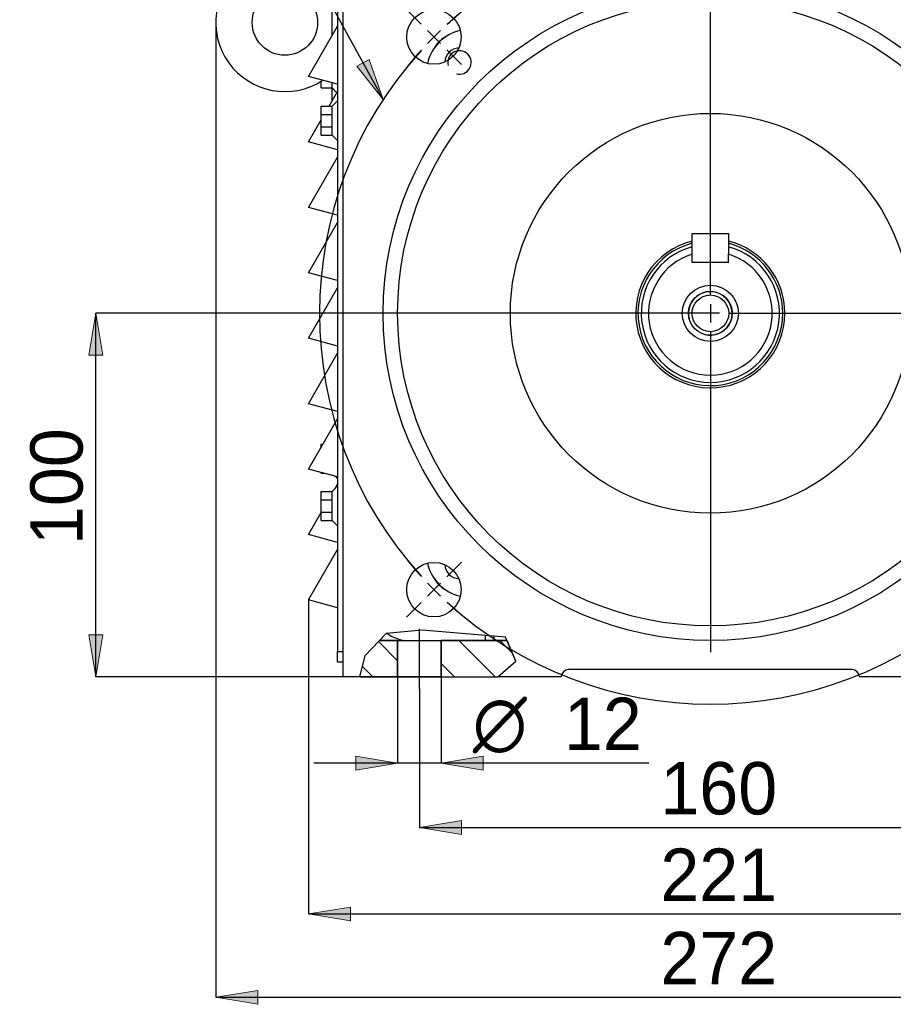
# Model space of a CAD drawing. Header units: inches. Extents: x 20 to 821, y 20 to 574.
# Tile 5 of 6: x 513 to 633, y 157 to 292. Entities that reach past the tile are written whole.
import ezdxf
from ezdxf.enums import TextEntityAlignment as Align
from ezdxf.lldxf.tags import DXFTag

# ---------------------------------------------------------------- set-up
doc = ezdxf.new("R2010")
doc.units = ezdxf.units.IN
for name, color, linetype in [('317111', 7, 'Continuous'), ('357112', 7, 'Continuous'), ('357115', 7, 'Continuous'), ('368110', 7, 'Continuous'), ('370063_0.25KW', 7, 'Continuous'), ('387100-1', 7, 'Continuous'), ('387100-2', 7, 'Continuous'), ('387100-5', 7, 'Continuous'), ('387100-8', 7, 'Continuous'), ('397000', 7, 'Continuous'), ('478101', 7, 'Continuous'), ('484008_DIN_934_M', 7, 'Continuous'), ('488510_DIN84_M5X', 7, 'Continuous'), ('489710_DIN7981_6', 7, 'Continuous'), ('492008_DIN125_M8', 7, 'Continuous'), ('500002_10X8X70', 7, 'Continuous'), ('501008_DIN580_M8', 7, 'Continuous'), ('620018', 7, 'Continuous'), ('6C_AMB_ARO_M5X8', 7, 'Continuous'), ('CAJA_DE_BORNES', 7, 'Continuous'), ('Default', 7, 'Continuous'), ('DV2_Predeterminado', 7, 'Continuous'), ('PERFIL_S', 7, 'Continuous'), ('Predeterminado', 7, 'Continuous'), ('REJILLA', 7, 'Continuous'), ('TAPA', 7, 'Continuous')]:
    doc.layers.add(name, color=color, linetype=linetype)
doc.styles.add('SEACAD_seansi_ttfI', font='seansi.ttf', dxfattribs={"height": 0.2})
doc.styles.add('SEACAD_semeca1_ttfI', font='semeca1.ttf', dxfattribs={"height": 0.2})
tags = doc.linetypes.add('CENTER2', pattern=[1.125, 0.75, -0.125, 0.125, -0.125]).pattern_tags.tags
tags[10:11] = [DXFTag(74, 4), DXFTag(75, 0), DXFTag(340, '0'), DXFTag(46, 0.0), DXFTag(50, 0.0), DXFTag(44, 0.0), DXFTag(45, 0.0)]
tags[8:9] = [DXFTag(74, 4), DXFTag(75, 0), DXFTag(340, '0'), DXFTag(46, 0.0), DXFTag(50, 0.0), DXFTag(44, 0.0), DXFTag(45, 0.0)]
tags[6:7] = [DXFTag(74, 4), DXFTag(75, 0), DXFTag(340, '0'), DXFTag(46, 0.0), DXFTag(50, 0.0), DXFTag(44, 0.0), DXFTag(45, 0.0)]
tags[4:5] = [DXFTag(74, 4), DXFTag(75, 0), DXFTag(340, '0'), DXFTag(46, 0.0), DXFTag(50, 0.0), DXFTag(44, 0.0), DXFTag(45, 0.0)]
pattern_1 = [(135, (0, 0), (-2.80633003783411, -2.80633003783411), [])]

# ---------------------------------------------------------------- blocks, each defined once
blk = doc.blocks.new('SEANNOT_GROUP1')
at = {"layer": 'Default', "linetype": 'Continuous', "ltscale": 25.4}
blk.add_hatch(color=136, dxfattribs=at).paths.add_polyline_path([(559.2907800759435, 285.8529463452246), (562.9064482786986, 281.2675189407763), (560.9733872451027, 286.777734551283)])
at = {"layer": 'Default', "color": 7, "linetype": 'Continuous', "ltscale": 25.4}
blk.add_line((546.6158616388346, 310.9074491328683), (539.1158616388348, 310.9074491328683), dxfattribs=at)
blk.add_lwpolyline([(546.6158616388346, 310.9074491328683), (562.9064482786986, 281.2675189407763)], dxfattribs=at)
at = {"layer": 'Default', "color": 136, "linetype": 'Continuous', "lineweight": 9, "ltscale": 25.4}
blk.add_lwpolyline([(559.2907800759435, 285.8529463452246), (562.9064482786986, 281.2675189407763), (560.9733872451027, 286.777734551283), (559.2907800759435, 285.8529463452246)], close=True, dxfattribs=at)
at = {"layer": 'Default', "color": 7, "linetype": 'Continuous', "ltscale": 25.4}
for s, style, p in [('O', 'SEACAD_semeca1_ttfI', (512.3489716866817, 314.5074491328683)), (' 215', 'SEACAD_seansi_ttfI', (520.5594980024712, 314.5074491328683))]:
    blk.add_text(s, height=7.200000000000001, dxfattribs=dict(at, style=style)).set_placement(p, align=Align.TOP_LEFT)
blk = doc.blocks.new('SE1')
at = {"linetype": 'Continuous', "ltscale": 25.4}
h = blk.add_hatch(dxfattribs=at)
h.set_pattern_fill('LINE', scale=1.25, angle=135, style=0, pattern_type=2)
h.set_pattern_definition(pattern_1)
h.paths.add_polyline_path([(559.7151684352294, 201.8453976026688), (564.8886811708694, 201.8453976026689), (564.8886811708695, 206.8453976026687), (562.3762486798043, 206.845397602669), (560.3874468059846, 204.7554702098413), (559.6549795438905, 201.874981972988)])
h = blk.add_hatch(dxfattribs=at)
h.set_pattern_fill('LINE', scale=1.25, angle=135, style=0, pattern_type=2)
h.set_pattern_definition(pattern_1)
h.paths.add_polyline_path([(570.8886811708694, 201.8453976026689), (578.6831192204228, 201.8453976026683), (581.1411317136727, 203.9961585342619), (579.9302051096, 206.8453976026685), (570.8886811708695, 206.8453976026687)])
h = blk.add_hatch(dxfattribs=at)
h.set_pattern_fill('LINE', scale=1.25, angle=135, style=0, pattern_type=2)
h.set_pattern_definition(pattern_1)
h.paths.add_polyline_path([(644.8886811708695, 201.8453976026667), (644.8886811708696, 206.8453976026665), (639.767580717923, 206.8453976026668), (638.4997278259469, 205.5775447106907), (637.2641968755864, 201.8453976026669)])
h = blk.add_hatch(dxfattribs=at)
h.set_pattern_fill('LINE', scale=1.25, angle=135, style=0, pattern_type=2)
h.set_pattern_definition(pattern_1)
h.paths.add_polyline_path([(656.7238093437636, 201.8453976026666), (656.7238093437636, 205.5775447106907), (655.8785740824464, 206.8453976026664), (650.8886811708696, 206.8453976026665), (650.8886811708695, 201.8453976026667)])
at = {"color": 7, "linetype": 'Continuous', "ltscale": 25.4}
for points in [[(559.7151684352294, 201.8453976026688), (564.8886811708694, 201.8453976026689), (564.8886811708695, 206.8453976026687), (562.3762486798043, 206.845397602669), (560.3874468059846, 204.7554702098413), (559.6549795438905, 201.874981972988), (559.7151684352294, 201.8453976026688)], [(570.8886811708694, 201.8453976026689), (578.6831192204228, 201.8453976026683), (581.1411317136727, 203.9961585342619), (579.9302051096, 206.8453976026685), (570.8886811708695, 206.8453976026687), (570.8886811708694, 201.8453976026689)], [(644.8886811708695, 201.8453976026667), (644.8886811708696, 206.8453976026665), (639.767580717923, 206.8453976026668), (638.4997278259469, 205.5775447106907), (637.2641968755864, 201.8453976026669), (644.8886811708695, 201.8453976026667)], [(656.7238093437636, 201.8453976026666), (656.7238093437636, 205.5775447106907), (655.8785740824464, 206.8453976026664), (650.8886811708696, 206.8453976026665), (650.8886811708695, 201.8453976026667), (656.7238093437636, 201.8453976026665)]]:
    blk.add_lwpolyline(points, close=True, dxfattribs=at)
at = {"layer": '317111', "color": 4, "linetype": 'Continuous', "ltscale": 25.4}
for p, q in [((605.388681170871, 259.9694360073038), (605.388681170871, 261.0105489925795)), ((610.388681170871, 261.0105489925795), (610.388681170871, 259.9694360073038)), ((605.388681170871, 258.8453976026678), (605.388681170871, 259.9694360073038)), ((610.388681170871, 258.8453976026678), (605.388681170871, 258.8453976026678)), ((610.388681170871, 258.8453976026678), (610.388681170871, 259.9694360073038))]:
    blk.add_line(p, q, dxfattribs=at)
for radius in [3.866025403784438, 3, 2.5265]:
    blk.add_circle((607.8886811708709, 251.8453976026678), radius, dxfattribs=at)
for radius, start, end in [(9.95, 104.5518648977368, 360), (9.95, 0, 75.44813510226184), (9.500000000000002, 105.2575232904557, 74.74247670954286), (8.500000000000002, 107.104635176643, 72.89536482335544)]:
    blk.add_arc((607.8886811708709, 251.8453976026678), radius, start, end, dxfattribs=at)
at = {"layer": '317111', "color": 7, "linetype": 'Continuous', "ltscale": 25.4}
blk.add_arc((607.8886811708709, 251.8453976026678), 3, 255.0000000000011, 195.0000000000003, dxfattribs=at)
at = {"layer": '357112', "color": 4, "linetype": 'Continuous', "ltscale": 25.4}
for centre, radius, start, end in [((649.3886811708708, 211.8453976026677), 4.999999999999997, 270, 322.7771427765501), ((566.3886811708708, 211.8453976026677), 4.99999999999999, 233.4595200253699, 270)]:
    blk.add_arc(centre, radius, start, end, dxfattribs=at)
at = {"layer": '357115', "color": 4, "linetype": 'Continuous', "ltscale": 25.4}
for p, q in [((557.3886811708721, 302.3453976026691), (658.3886811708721, 302.3453976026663)), ((557.3886811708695, 201.8453976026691), (557.3886811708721, 302.3453976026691)), ((658.3886811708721, 302.3453976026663), (658.3886811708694, 201.8453976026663)), ((640.5074656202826, 207.5852825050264), (649.3106236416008, 208.8208134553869)), ((649.3106236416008, 208.8208134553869), (654.5616301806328, 208.8208134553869)), ((654.3886811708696, 208.8208134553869), (654.3886811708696, 207.8453976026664)), ((654.5616301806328, 208.8208134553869), (656.7238093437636, 205.5775447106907)), ((563.3021238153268, 207.8183511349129), (560.3874468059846, 204.7554702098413)), ((568.2422543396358, 208.2629628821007), (563.3021238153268, 207.8183511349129)), ((579.7306923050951, 207.3148394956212), (568.2422543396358, 208.2629628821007)), ((581.1411317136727, 203.9961585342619), (579.7306923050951, 207.3148394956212)), ((638.4997278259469, 205.5775447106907), (640.5074656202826, 207.5852825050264)), ((562.3762486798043, 206.845397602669), (564.8886811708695, 206.8453976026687)), ((564.8886811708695, 206.8453976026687), (564.8886811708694, 201.8453976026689)), ((564.8886811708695, 206.8453976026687), (570.8886811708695, 206.8453976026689)), ((570.8886811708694, 201.8453976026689), (570.8886811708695, 206.8453976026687)), ((570.8886811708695, 206.8453976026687), (579.9302051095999, 206.8453976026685)), ((644.8886811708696, 206.8453976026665), (639.767580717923, 206.8453976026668)), ((644.8886811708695, 201.8453976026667), (644.8886811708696, 206.8453976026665)), ((644.8886811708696, 206.8453976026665), (650.8886811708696, 206.8453976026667)), ((650.8886811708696, 206.8453976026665), (650.8886811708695, 201.8453976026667)), ((655.8785740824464, 206.8453976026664), (650.8886811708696, 206.8453976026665)), ((560.3874468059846, 204.7554702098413), (559.6549795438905, 201.874981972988)), ((637.2641968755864, 201.8453976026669), (638.4997278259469, 205.5775447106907)), ((656.7238093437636, 205.5775447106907), (656.7238093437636, 201.8453976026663)), ((578.6831192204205, 201.8453976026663), (581.1411317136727, 203.9961585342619)), ((559.7151684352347, 201.8453976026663), (557.3886811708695, 201.8453976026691)), ((559.6549795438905, 201.874981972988), (559.7151684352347, 201.8453976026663)), ((559.7151684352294, 201.8453976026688), (564.8886811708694, 201.8453976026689)), ((564.8886811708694, 201.8453976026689), (570.8886811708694, 201.8453976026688)), ((570.8886811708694, 201.8453976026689), (578.6831192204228, 201.8453976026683)), ((587.3886811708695, 201.8453976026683), (578.6831192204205, 201.8453976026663)), ((627.3886811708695, 202.8453976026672), (588.3886811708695, 202.8453976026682)), ((637.2641968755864, 201.8453976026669), (628.3886811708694, 201.8453976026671)), ((644.8886811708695, 201.8453976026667), (637.2641968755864, 201.8453976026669)), ((644.8886811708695, 201.8453976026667), (650.8886811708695, 201.8453976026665)), ((656.7238093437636, 201.8453976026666), (650.8886811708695, 201.8453976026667)), ((658.3886811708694, 201.8453976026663), (656.7238093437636, 201.8453976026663))]:
    blk.add_line(p, q, dxfattribs=at)
for centre, radius in [((607.8886811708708, 251.8453976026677), 45), ((607.8886811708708, 251.8453976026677), 43), ((569.8816916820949, 289.8523870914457), 3.75), ((645.8956706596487, 289.8523870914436), 3.75), ((607.8886811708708, 251.8453976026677), 27.5), ((569.8816916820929, 213.8384081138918), 3.75), ((645.8956706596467, 213.8384081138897), 3.75)]:
    blk.add_circle(centre, radius, dxfattribs=at)
for centre, radius, start, end in [((574.8314391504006, 284.9026396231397), 6.000000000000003, 102.6177677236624, 167.3822322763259), ((640.9459231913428, 284.9026396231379), 6.000000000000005, 12.61776772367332, 77.38223227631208), ((607.8886811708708, 251.8453976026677), 10.25, 104.1169805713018, 360), ((607.8886811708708, 251.8453976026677), 10.25, 0, 75.88301942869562), ((574.8314391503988, 218.7881555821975), 5.999999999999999, 192.6177677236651, 257.3822322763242), ((640.9459231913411, 218.7881555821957), 5.999999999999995, 282.6177677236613, 347.3822322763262), ((653.3886811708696, 207.8453976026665), 1.000000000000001, 269.9999999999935, 359.9999999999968), ((588.3886811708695, 201.8453976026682), 0.9999999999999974, 90, 179.9999999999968), ((627.3886811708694, 201.8453976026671), 1.000000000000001, 0, 89.99999999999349)]:
    blk.add_arc(centre, radius, start, end, dxfattribs=at)
at = {"layer": '368110', "color": 4, "linetype": 'Continuous', "ltscale": 25.4}
for p, q in [((583.1386811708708, 302.3453976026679), (583.1386811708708, 302.8453976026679)), ((632.6386811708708, 302.8453976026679), (632.6386811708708, 302.3453976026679))]:
    blk.add_line(p, q, dxfattribs=at)
at = {"layer": '370063_0.25KW', "color": 4, "linetype": 'Continuous', "ltscale": 25.4}
for p, q in [((594.179020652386, 413.6126639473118), (594.1617357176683, 394.8626719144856)), ((594.179020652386, 413.6126639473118), (631.6790047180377, 413.5780940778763)), ((631.6790047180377, 413.5780940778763), (631.66171978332, 394.8281020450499)), ((610.7924236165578, 401.0250095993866), (610.7927558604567, 401.3854142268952)), ((610.7927558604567, 401.3854142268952), (615.0427540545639, 401.3814963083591)), ((615.0427540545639, 401.3814963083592), (615.042421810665, 401.0210916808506))]:
    blk.add_line(p, q, dxfattribs=at)
for centre, radius in [((612.8886811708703, 369.8453976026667), 31.25), ((612.8886811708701, 369.8453976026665), 30), ((612.8886811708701, 369.8453976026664), 24.99999999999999)]:
    blk.add_circle(centre, radius, dxfattribs=at)
for start, end in [(122.3395466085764, 360), (0, 57.55481563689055)]:
    blk.add_arc((612.8886811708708, 369.8453976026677), 35, start, end, dxfattribs=at)
at = {"layer": '387100-1', "color": 4, "linetype": 'Continuous', "ltscale": 25.4}
for p, q in [((562.3886811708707, 422.3453976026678), (651.3886811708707, 422.3453976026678)), ((562.3886811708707, 422.3453976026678), (562.3886811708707, 420.3453976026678)), ((651.3886811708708, 420.3453976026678), (651.3886811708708, 422.3453976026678)), ((562.3886811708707, 420.3453976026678), (556.3886811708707, 414.3453976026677)), ((657.3886811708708, 414.3453976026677), (651.3886811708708, 420.3453976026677)), ((554.3886811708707, 328.3453976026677), (554.3886811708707, 414.3453976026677)), ((556.3886811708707, 414.3453976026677), (554.3886811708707, 414.3453976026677)), ((659.3886811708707, 414.3453976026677), (657.3886811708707, 414.3453976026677)), ((659.3886811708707, 414.3453976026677), (659.3886811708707, 328.3453976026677)), ((554.3886811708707, 328.3453976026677), (556.3886811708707, 328.3453976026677)), ((556.3886811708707, 328.3453976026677), (566.3886811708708, 303.3453976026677)), ((647.3886811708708, 303.3453976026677), (657.3886811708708, 328.3453976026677)), ((657.3886811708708, 328.3453976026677), (659.3886811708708, 328.3453976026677)), ((566.3886811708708, 303.3453976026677), (571.8886811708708, 303.3453976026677)), ((641.8886811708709, 303.3453976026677), (647.3886811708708, 303.3453976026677))]:
    blk.add_line(p, q, dxfattribs=at)
at = {"layer": '387100-2', "color": 4, "linetype": 'Continuous', "ltscale": 25.4}
for p, q in [((562.3886811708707, 422.3453976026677), (555.8886811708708, 414.3453976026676)), ((657.8886811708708, 414.3453976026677), (651.3886811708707, 422.3453976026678)), ((555.8886811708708, 328.3453976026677), (566.3886811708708, 303.3453976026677)), ((647.3886811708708, 303.3453976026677), (657.8886811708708, 328.3453976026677))]:
    blk.add_line(p, q, dxfattribs=at)
at = {"layer": '387100-5', "color": 4, "linetype": 'Continuous', "ltscale": 25.4}
for p, q in [((571.8886811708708, 303.3453976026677), (573.3886811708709, 303.3453976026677)), ((571.8886811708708, 303.3453976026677), (571.8886811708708, 302.3453976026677)), ((573.3886811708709, 303.3453976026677), (578.8886811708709, 303.3453976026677)), ((573.3886811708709, 303.3453976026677), (573.3886811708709, 302.3453976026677)), ((578.8886811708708, 303.3453976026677), (578.8886811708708, 302.3453976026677)), ((578.8886811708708, 303.3453976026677), (581.6386811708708, 303.3453976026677)), ((581.8886811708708, 302.3453976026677), (581.8886811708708, 302.845397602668)), ((634.1386811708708, 303.3453976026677), (634.8886811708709, 303.3453976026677)), ((634.8886811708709, 303.3453976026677), (640.3886811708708, 303.3453976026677)), ((634.8886811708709, 302.3453976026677), (634.8886811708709, 303.3453976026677)), ((640.3886811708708, 303.3453976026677), (641.8886811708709, 303.3453976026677)), ((640.3886811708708, 303.3453976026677), (640.3886811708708, 302.3453976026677)), ((641.8886811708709, 303.3453976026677), (641.8886811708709, 302.3453976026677))]:
    blk.add_line(p, q, dxfattribs=at)
at = {"layer": '387100-8', "color": 4, "linetype": 'Continuous', "ltscale": 25.4}
for p, q in [((554.8886811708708, 415.8453976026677), (557.1074311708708, 415.8453976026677)), ((656.6699311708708, 415.8453976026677), (658.8886811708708, 415.8453976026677)), ((554.8886811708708, 415.0953976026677), (556.4980561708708, 415.0953976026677)), ((657.2793061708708, 415.0953976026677), (658.8886811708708, 415.0953976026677)), ((553.3886811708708, 407.3453976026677), (553.3886811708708, 414.3453976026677)), ((554.1386811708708, 407.3453976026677), (554.1386811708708, 414.3453976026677)), ((659.6386811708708, 414.3453976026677), (659.6386811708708, 407.3453976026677)), ((660.3886811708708, 414.3453976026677), (660.3886811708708, 407.3453976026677)), ((553.3886811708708, 407.3453976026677), (554.1386811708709, 407.3453976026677)), ((660.3886811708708, 407.3453976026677), (659.6386811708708, 407.3453976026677))]:
    blk.add_line(p, q, dxfattribs=at)
for centre, radius, start, end in [((554.8886811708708, 414.3453976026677), 1.500000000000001, 90, 180), ((658.8886811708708, 414.3453976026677), 1.500000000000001, 0, 90), ((554.8886811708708, 414.3453976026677), 0.7500000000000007, 90, 180), ((658.8886811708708, 414.3453976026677), 0.7500000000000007, 0, 90)]:
    blk.add_arc(centre, radius, start, end, dxfattribs=at)
at = {"layer": '397000', "color": 4, "linetype": 'Continuous', "ltscale": 25.4}
blk.add_line((555.8886811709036, 281.0463594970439), (555.8886811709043, 282.8453976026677), dxfattribs=at)
at = {"layer": '478101', "color": 4, "linetype": 'Continuous', "ltscale": 25.4}
for centre, start, end in [((573.3886811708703, 286.3453976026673), 92.11220961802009, 177.887790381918), ((642.3886811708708, 286.3453976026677), 2.112209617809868, 87.88779038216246), ((573.38868117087, 217.3453976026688), 182.1122096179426, 267.8877903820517), ((642.3886811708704, 217.3453976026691), 272.1122096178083, 357.8877903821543)]:
    blk.add_arc(centre, 2, start, end, dxfattribs=at)
at = {"layer": '478101', "color": 7, "linetype": 'Continuous', "ltscale": 25.4}
for centre, start in [((573.3886811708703, 286.3453976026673), 255), ((642.3886811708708, 286.3453976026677), 255.0000000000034)]:
    blk.add_arc(centre, 1.6165, start, 195, dxfattribs=at)
at = {"layer": '484008_DIN_934_M', "color": 4, "linetype": 'Continuous', "ltscale": 25.4}
for p, q in [((589.3298418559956, 392.0728334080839), (592.5815702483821, 393.9462249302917)), ((592.5815702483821, 393.9462249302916), (592.8260260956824, 393.8047876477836)), ((632.9954766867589, 393.7677568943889), (633.2401928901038, 393.908743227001)), ((633.2401928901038, 393.9087432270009), (636.4884617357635, 392.0293595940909)), ((589.3282768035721, 390.3751283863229), (589.3298418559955, 392.0728334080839)), ((636.4884617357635, 392.0293595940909), (636.48689668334, 390.3316545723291)), ((589.288900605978, 347.6614356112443), (589.2904656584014, 349.3591406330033)), ((636.4490855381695, 349.3156668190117), (636.447520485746, 347.6179617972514)), ((592.5371694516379, 345.7820519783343), (589.2889006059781, 347.6614356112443)), ((636.447520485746, 347.6179617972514), (633.1957920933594, 345.7445702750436)), ((592.7818856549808, 345.9230383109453), (592.5371694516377, 345.7820519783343)), ((633.1957920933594, 345.7445702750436), (632.9513362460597, 345.8860075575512))]:
    blk.add_line(p, q, dxfattribs=at)
at = {"layer": '488510_DIN84_M5X', "color": 4, "linetype": 'Continuous', "ltscale": 25.4}
for p, q in [((584.9923981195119, 328.4953976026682), (580.7849642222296, 328.4953976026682)), ((580.7849642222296, 327.7453976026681), (580.7849642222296, 328.4953976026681)), ((584.9923981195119, 327.7453976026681), (584.9923981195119, 328.4953976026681)), ((634.9923981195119, 328.495397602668), (630.7849642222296, 328.495397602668)), ((630.7849642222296, 327.745397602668), (630.7849642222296, 328.495397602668)), ((634.9923981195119, 327.745397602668), (634.9923981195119, 328.495397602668)), ((580.7849642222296, 327.7453976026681), (580.7636811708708, 327.7453976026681)), ((580.7636811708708, 327.7453976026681), (580.7636811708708, 326.8453976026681)), ((584.9923981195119, 327.7453976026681), (585.0136811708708, 327.7453976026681)), ((585.0136811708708, 326.8453976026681), (585.0136811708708, 327.7453976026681)), ((630.7849642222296, 327.745397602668), (630.7636811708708, 327.745397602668)), ((630.7636811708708, 327.745397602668), (630.7636811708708, 326.845397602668)), ((634.9923981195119, 327.745397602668), (635.0136811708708, 327.745397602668)), ((635.0136811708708, 326.845397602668), (635.0136811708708, 327.745397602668))]:
    blk.add_line(p, q, dxfattribs=at)
at = {"layer": '489710_DIN7981_6', "color": 4, "linetype": 'Continuous', "ltscale": 25.4}
for p, q in [((552.3886811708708, 410.8136434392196), (552.4163597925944, 410.8453976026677)), ((552.3886811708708, 410.8136434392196), (552.3886811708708, 410.0953976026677)), ((552.4163597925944, 410.8453976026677), (552.3886815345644, 410.8453976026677)), ((554.3886811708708, 410.7854768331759), (554.1386811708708, 410.7942070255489)), ((659.6386811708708, 410.7942070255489), (659.3886811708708, 410.785476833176)), ((661.3610025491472, 410.8453976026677), (661.3886808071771, 410.8453976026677)), ((661.3610025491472, 410.8453976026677), (661.3886811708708, 410.8136434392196)), ((661.3886811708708, 410.0953976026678), (661.3886811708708, 410.8136434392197)), ((552.4163597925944, 410.0953976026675), (552.3886811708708, 410.0953976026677)), ((552.3886811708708, 409.5953976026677), (552.4163597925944, 409.5953976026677)), ((552.3886811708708, 409.5953976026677), (552.3886811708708, 408.8771517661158)), ((661.3886811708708, 410.0953976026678), (661.3610025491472, 410.0953976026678)), ((661.3610025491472, 409.595397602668), (661.3886811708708, 409.5953976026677)), ((661.3886811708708, 408.877151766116), (661.3886811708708, 409.5953976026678)), ((552.4163597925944, 408.8453976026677), (552.3886811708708, 408.8771517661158)), ((552.4163597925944, 408.8453976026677), (552.3886815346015, 408.8453976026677)), ((554.1386811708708, 408.8965881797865), (554.3886811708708, 408.9053183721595)), ((659.3886811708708, 408.9053183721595), (659.6386811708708, 408.8965881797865)), ((661.3886811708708, 408.877151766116), (661.3610025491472, 408.8453976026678)), ((661.3610025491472, 408.8453976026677), (661.3886808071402, 408.8453976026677))]:
    blk.add_line(p, q, dxfattribs=at)
for centre, radius, start, end in [((553.4990799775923, 409.8745999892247), 1.474935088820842, 94.29260041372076, 138.8236922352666), ((660.2782823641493, 409.8745999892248), 1.474935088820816, 41.19645578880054, 85.70739958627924), ((553.4990799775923, 409.8161952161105), 1.474935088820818, 221.1964471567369, 265.7073995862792), ((660.2782823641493, 409.8161952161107), 1.474935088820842, 274.2926004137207, 318.8237017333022)]:
    blk.add_arc(centre, radius, start, end, dxfattribs=at)
for points in [[(552.4163597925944, 409.5953976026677), (552.3978788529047, 409.6777699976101), (552.3886140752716, 409.7617211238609), (552.3887489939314, 409.9308984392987), (552.3980774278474, 410.013910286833), (552.4163597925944, 410.0953976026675)], [(661.3610025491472, 410.0953976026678), (661.3794834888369, 410.0130252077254), (661.3887482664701, 409.9290740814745), (661.3886133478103, 409.7598967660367), (661.3792849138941, 409.6768849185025), (661.3610025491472, 409.595397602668)]]:
    blk.add_open_spline(points, degree=3, knots=[0, 0, 0, 0, 0.5, 0.5, 1, 1, 1, 1], dxfattribs=at)
at = {"layer": '492008_DIN125_M8', "color": 4, "linetype": 'Continuous', "ltscale": 25.4}
for centre, start, end in [((573.3886811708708, 286.3453976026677), 120.9828425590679, 149.0171574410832), ((642.3886811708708, 286.3453976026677), 30.98284255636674, 59.01715744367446), ((573.3886811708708, 217.3453976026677), 210.9828425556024, 239.0171574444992), ((642.3886811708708, 217.3453976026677), 300.9828425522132, 329.0171574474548)]:
    blk.add_arc(centre, 4, start, end, dxfattribs=at)
at = {"layer": '500002_10X8X70', "color": 4, "linetype": 'Continuous', "ltscale": 25.4}
for p, q in [((605.388681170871, 262.8453976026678), (610.388681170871, 262.8453976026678)), ((605.388681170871, 261.0649539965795), (605.388681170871, 262.8453976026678)), ((610.388681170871, 262.8453976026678), (610.388681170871, 261.0649539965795))]:
    blk.add_line(p, q, dxfattribs=at)
at = {"layer": '501008_DIN580_M8', "color": 4, "linetype": 'Continuous', "ltscale": 25.4}
for p, q in [((555.8886811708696, 290.046359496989), (555.8886811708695, 296.8969494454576)), ((659.8886811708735, 296.8969494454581), (659.8886811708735, 290.0463594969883))]:
    blk.add_line(p, q, dxfattribs=at)
for centre in [(549.3886811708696, 291.8453976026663), (666.3886811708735, 291.845397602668)]:
    blk.add_circle(centre, 4.499999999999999, dxfattribs=at)
for centre, radius, start, end in [((549.3886811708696, 291.8453976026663), 9.500000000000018, 40.25661257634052, 303.1848452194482), ((666.3886811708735, 291.845397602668), 9.500000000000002, 270, 139.7433874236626), ((554.6928660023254, 302.1745165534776), 5.411348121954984, 282.766767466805, 291.3317126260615), ((661.084496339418, 302.1745165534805), 5.41134812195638, 248.6589661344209, 257.2332325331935), ((666.3886811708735, 291.845397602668), 9.500000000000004, 236.8151547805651, 270)]:
    blk.add_arc(centre, radius, start, end, dxfattribs=at)
at = {"layer": '620018', "color": 4, "linetype": 'Continuous', "ltscale": 25.4}
for p, q in [((574.3886811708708, 306.3453976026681), (574.3886811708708, 324.3453976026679)), ((575.8886811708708, 324.345397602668), (574.3886811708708, 324.345397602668)), ((575.8886811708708, 323.845397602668), (575.8886811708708, 324.3453976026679)), ((574.3886811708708, 306.345397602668), (575.8886811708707, 306.345397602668))]:
    blk.add_line(p, q, dxfattribs=at)
at = {"layer": '6C_AMB_ARO_M5X8', "color": 4, "linetype": 'Continuous', "ltscale": 25.4}
for p, q in [((554.3886811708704, 282.8453976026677), (554.3886811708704, 283.7676503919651)), ((555.8886811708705, 283.4311840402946), (555.8886811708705, 283.5463594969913)), ((555.8886811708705, 282.8453976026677), (555.8886811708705, 283.4311840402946)), ((659.8886811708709, 283.5463594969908), (659.8886811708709, 283.4311840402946)), ((659.8886811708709, 283.4311840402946), (659.8886811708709, 282.8453976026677)), ((661.3886811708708, 283.7676503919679), (661.3886811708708, 282.8453976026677)), ((554.3886811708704, 282.8453976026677), (555.8886811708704, 282.8453976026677)), ((555.8886811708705, 282.8453976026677), (556.5471748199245, 282.1869039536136)), ((659.2301875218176, 282.1869039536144), (659.8886811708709, 282.8453976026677)), ((661.3886811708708, 282.8453976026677), (659.8886811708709, 282.8453976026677)), ((556.6386811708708, 281.0953976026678), (555.8886811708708, 280.3453976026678)), ((659.8886811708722, 280.3453976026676), (659.1386811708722, 281.0953976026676)), ((554.3886811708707, 279.1738247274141), (554.3886811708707, 280.3453976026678)), ((554.3886811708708, 280.3453976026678), (555.8886811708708, 280.3453976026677)), ((554.3886811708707, 277.5169704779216), (554.3886811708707, 279.173824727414)), ((554.3886811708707, 279.1738247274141), (555.8886811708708, 279.173824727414)), ((555.8886811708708, 279.7596111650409), (555.8886811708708, 280.3453976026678)), ((555.8886811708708, 279.173824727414), (555.8886811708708, 279.7596111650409)), ((555.8886811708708, 278.3453976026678), (555.8886811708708, 279.173824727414)), ((659.8886811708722, 280.3453976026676), (659.8886811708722, 279.7596111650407)), ((661.3886811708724, 280.3453976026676), (659.8886811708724, 280.3453976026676)), ((659.8886811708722, 279.7596111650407), (659.8886811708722, 279.1738247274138)), ((659.8886811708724, 279.1738247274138), (659.8886811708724, 278.3453976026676)), ((661.3886811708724, 279.1738247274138), (659.8886811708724, 279.1738247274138)), ((661.3886811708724, 280.3453976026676), (661.3886811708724, 279.1738247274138)), ((661.3886811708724, 279.1738247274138), (661.3886811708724, 277.5169704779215)), ((555.8886811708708, 277.5169704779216), (555.8886811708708, 278.3453976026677)), ((659.8886811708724, 278.3453976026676), (659.8886811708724, 277.5169704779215)), ((554.3886811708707, 276.3453976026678), (554.3886811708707, 277.5169704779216)), ((554.3886811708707, 277.5169704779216), (555.8886811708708, 277.5169704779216)), ((554.3886811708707, 276.3453976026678), (555.8886811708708, 276.3453976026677)), ((555.8886811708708, 276.9311840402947), (555.8886811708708, 277.5169704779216)), ((555.8886811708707, 276.3453976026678), (555.8886811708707, 276.9311840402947)), ((555.8886811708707, 276.3453976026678), (556.6386811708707, 275.5953976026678)), ((659.1386811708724, 275.5953976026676), (659.8886811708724, 276.3453976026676)), ((659.8886811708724, 277.5169704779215), (659.8886811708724, 276.9311840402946)), ((661.3886811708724, 277.5169704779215), (659.8886811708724, 277.5169704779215)), ((659.8886811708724, 276.9311840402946), (659.8886811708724, 276.3453976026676)), ((661.3886811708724, 276.3453976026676), (659.8886811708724, 276.3453976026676)), ((661.3886811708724, 277.5169704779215), (661.3886811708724, 276.3453976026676)), ((554.3886811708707, 233.4482832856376), (554.3886811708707, 233.8453976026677)), ((554.3886811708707, 233.8453976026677), (554.617955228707, 233.8453976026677)), ((661.3886811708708, 233.8453976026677), (661.1594071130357, 233.8453976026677)), ((661.3886811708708, 233.8453976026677), (661.3886811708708, 233.44828328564)), ((554.3886811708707, 229.8453976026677), (554.3886811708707, 229.9482832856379)), ((554.3886811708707, 229.8453976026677), (554.7726557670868, 229.8453976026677)), ((556.2971748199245, 229.436903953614), (556.6386811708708, 229.0953976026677)), ((659.1386811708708, 229.0953976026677), (659.4801875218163, 229.4369039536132)), ((661.3886811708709, 229.8453976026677), (661.0047065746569, 229.8453976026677)), ((661.3886811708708, 229.9482832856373), (661.3886811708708, 229.8453976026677)), ((556.6386811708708, 228.0953976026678), (555.8886811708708, 227.3453976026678)), ((659.8886811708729, 227.3453976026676), (659.1386811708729, 228.0953976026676)), ((554.3886811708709, 226.1738247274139), (554.3886811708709, 227.3453976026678)), ((554.3886811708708, 227.3453976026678), (555.8886811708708, 227.3453976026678)), ((554.3886811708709, 224.5169704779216), (554.3886811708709, 226.1738247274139)), ((554.3886811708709, 226.1738247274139), (555.888681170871, 226.1738247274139)), ((555.8886811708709, 226.7596111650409), (555.8886811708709, 227.3453976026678)), ((555.8886811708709, 226.173824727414), (555.8886811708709, 226.7596111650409)), ((555.888681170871, 225.3453976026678), (555.888681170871, 226.1738247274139)), ((659.8886811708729, 227.3453976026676), (659.8886811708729, 226.7596111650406)), ((661.388681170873, 227.3453976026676), (659.888681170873, 227.3453976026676)), ((659.8886811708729, 226.7596111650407), (659.8886811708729, 226.1738247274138)), ((659.8886811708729, 226.1738247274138), (659.8886811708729, 225.3453976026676)), ((661.388681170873, 226.1738247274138), (659.888681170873, 226.1738247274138)), ((661.388681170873, 227.3453976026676), (661.388681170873, 226.1738247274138)), ((661.388681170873, 226.1738247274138), (661.388681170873, 224.5169704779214)), ((555.888681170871, 224.5169704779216), (555.888681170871, 225.3453976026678)), ((659.8886811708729, 225.3453976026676), (659.8886811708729, 224.5169704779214)), ((554.3886811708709, 223.3453976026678), (554.3886811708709, 224.5169704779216)), ((554.3886811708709, 224.5169704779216), (555.888681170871, 224.5169704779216)), ((555.888681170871, 223.9311840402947), (555.888681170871, 224.5169704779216)), ((555.888681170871, 223.3453976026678), (555.888681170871, 223.9311840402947)), ((659.888681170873, 224.5169704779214), (659.888681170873, 223.9311840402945)), ((661.388681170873, 224.5169704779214), (659.888681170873, 224.5169704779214)), ((659.8886811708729, 223.9311840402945), (659.8886811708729, 223.3453976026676)), ((661.388681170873, 224.5169704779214), (661.388681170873, 223.3453976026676)), ((554.3886811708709, 223.3453976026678), (555.888681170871, 223.3453976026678)), ((555.888681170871, 223.3453976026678), (556.638681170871, 222.5953976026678)), ((659.1386811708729, 222.5953976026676), (659.8886811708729, 223.3453976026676)), ((661.388681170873, 223.3453976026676), (659.888681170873, 223.3453976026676))]:
    blk.add_line(p, q, dxfattribs=at)
at = {"layer": 'CAJA_DE_BORNES', "color": 4, "linetype": 'Continuous', "ltscale": 25.4}
for p, q in [((575.8886811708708, 323.8453976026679), (576.8886811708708, 323.8453976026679)), ((575.8886811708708, 323.8453976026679), (575.8886811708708, 315.3453976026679)), ((579.3886811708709, 322.845397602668), (578.3886811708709, 323.845397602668)), ((637.3886811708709, 323.8453976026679), (636.3886811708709, 322.8453976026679)), ((580.3886811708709, 322.845397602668), (579.3886811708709, 322.845397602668)), ((579.8886811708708, 322.845397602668), (579.8886811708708, 314.845397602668)), ((635.3886811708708, 322.8453976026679), (580.3886811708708, 322.845397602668)), ((584.5842636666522, 322.845397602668), (584.5842636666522, 314.845397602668)), ((585.8886811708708, 322.845397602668), (585.8886811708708, 304.845397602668)), ((629.8886811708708, 304.8453976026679), (629.8886811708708, 322.8453976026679)), ((631.1930986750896, 314.8453976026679), (631.1930986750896, 322.8453976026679)), ((636.3886811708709, 322.8453976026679), (635.3886811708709, 322.8453976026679)), ((635.8886811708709, 314.8453976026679), (635.8886811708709, 322.8453976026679)), ((575.8886811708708, 305.3453976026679), (575.8886811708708, 315.345397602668)), ((579.8886811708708, 304.845397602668), (579.8886811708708, 314.845397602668)), ((584.5842636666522, 314.845397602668), (579.8886811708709, 314.845397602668)), ((582.1578863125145, 314.845397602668), (582.1578863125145, 314.345397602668)), ((582.1578863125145, 314.345397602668), (583.6194760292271, 314.345397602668)), ((583.6194760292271, 314.345397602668), (583.6194760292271, 314.845397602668)), ((635.8886811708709, 314.8453976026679), (631.1930986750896, 314.8453976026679)), ((632.1578863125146, 314.8453976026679), (632.1578863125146, 314.3453976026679)), ((632.1578863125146, 314.3453976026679), (633.6194760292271, 314.3453976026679)), ((633.619476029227, 314.3453976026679), (633.619476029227, 314.8453976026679)), ((635.8886811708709, 314.8453976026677), (635.8886811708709, 304.8453976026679)), ((579.8886811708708, 305.3453976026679), (575.8886811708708, 305.3453976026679)), ((585.8886811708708, 304.845397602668), (579.8886811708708, 304.845397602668)), ((581.6386811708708, 302.8453976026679), (581.6386811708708, 304.8453976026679)), ((629.8886811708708, 304.8453976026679), (585.8886811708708, 304.845397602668)), ((635.8886811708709, 304.8453976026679), (629.8886811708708, 304.845397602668)), ((634.1386811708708, 304.8453976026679), (634.1386811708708, 302.8453976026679)), ((586.6386811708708, 302.845397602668), (581.6386811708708, 302.845397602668)), ((629.1386811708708, 302.8453976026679), (586.6386811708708, 302.8453976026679)), ((634.1386811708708, 302.8453976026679), (629.1386811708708, 302.845397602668))]:
    blk.add_line(p, q, dxfattribs=at)
for centre, radius, start, end in [((583.3886811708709, 318.845397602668), 5.000000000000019, 90, 126.869897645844), ((632.3886811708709, 318.845397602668), 4.999999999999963, 53.1301023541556, 90)]:
    blk.add_arc(centre, radius, start, end, dxfattribs=at)
at = {"layer": 'DV2_Predeterminado', "color": 7, "linetype": 'CENTER2', "ltscale": 25.4}
for p, q in [((612.8886811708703, 372.3453976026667), (612.8886811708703, 402.6828976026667)), ((612.8886811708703, 371.095397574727), (612.8886811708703, 368.5953976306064)), ((610.3886811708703, 369.8453976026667), (580.0511811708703, 369.8453976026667)), ((614.1386811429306, 369.8453976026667), (611.63868119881, 369.8453976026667)), ((615.3886811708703, 369.8453976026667), (645.7261811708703, 369.8453976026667)), ((612.8886811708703, 367.3453976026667), (612.8886811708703, 337.0078976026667)), ((607.8886811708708, 254.3453976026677), (607.8886811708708, 298.4328976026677)), ((568.1139247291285, 291.6201540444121), (566.1075092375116, 293.626569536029)), ((647.6634376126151, 291.6201540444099), (649.669853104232, 293.6265695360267)), ((570.7655751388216, 288.9685036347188), (568.997808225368, 290.7362705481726)), ((645.0117872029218, 288.9685036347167), (646.7795541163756, 290.7362705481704)), ((571.6494586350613, 288.0846201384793), (573.655874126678, 286.0782046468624)), ((644.1279037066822, 288.0846201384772), (642.1214882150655, 286.0782046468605)), ((607.8886811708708, 253.0953975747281), (607.8886811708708, 250.5953976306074)), ((605.3886811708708, 251.8453976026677), (561.3011811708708, 251.8453976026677)), ((609.1386811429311, 251.8453976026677), (606.6386811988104, 251.8453976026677)), ((610.3886811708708, 251.8453976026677), (654.4761811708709, 251.8453976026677)), ((607.8886811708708, 249.3453976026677), (607.8886811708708, 205.2578976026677)), ((571.6494586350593, 215.6061750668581), (573.6558741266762, 217.6125905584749)), ((644.1279037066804, 215.6061750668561), (642.1214882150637, 217.612590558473)), ((570.7655751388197, 214.7222915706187), (568.997808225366, 212.954524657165)), ((645.01178720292, 214.7222915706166), (646.7795541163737, 212.9545246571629)), ((568.1139247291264, 212.0706411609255), (566.1075092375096, 210.0642256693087)), ((647.663437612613, 212.0706411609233), (649.6698531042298, 210.0642256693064)), ((567.8886811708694, 200.2578976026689), (567.8886811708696, 208.4328976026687)), ((647.8886811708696, 208.4328976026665), (647.8886811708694, 200.2578976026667))]:
    blk.add_line(p, q, dxfattribs=at)
for centre, radius, start, end in [((607.8886811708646, 251.8453976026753), 53.74999999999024, 129.3103958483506, 132.3350800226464), ((607.8886811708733, 251.8453976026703), 53.74999999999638, 47.66491997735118, 50.68960415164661), ((607.8886811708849, 251.845397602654), 53.75000000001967, 133.6675400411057, 136.3324599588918), ((607.8886811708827, 251.8453976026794), 53.74999999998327, 43.66754004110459, 46.33245995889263), ((607.8886811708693, 251.8453976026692), 53.7499999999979, 137.6649199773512, 140.6896041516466), ((607.888681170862, 251.8453976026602), 53.75000000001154, 39.31039584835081, 42.33508002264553), ((607.8886811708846, 251.8453976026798), 53.75000000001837, 219.3103958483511, 222.3350800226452), ((607.8886811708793, 251.8453976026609), 53.74999999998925, 317.6649199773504, 320.6896041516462), ((607.8886811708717, 251.8453976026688), 53.75000000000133, 223.6675400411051, 226.332459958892), ((607.8886811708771, 251.8453976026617), 53.74999999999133, 313.6675400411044, 316.3324599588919), ((607.8886811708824, 251.8453976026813), 53.75000000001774, 227.6649199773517, 230.689604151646), ((607.8886811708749, 251.8453976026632), 53.74999999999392, 309.3103958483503, 312.3350800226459)]:
    blk.add_arc(centre, radius, start, end, dxfattribs=at)
at = {"layer": 'PERFIL_S', "color": 4, "linetype": 'Continuous', "ltscale": 25.4}
for p, q in [((576.9384202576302, 207.5452814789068), (576.9384202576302, 206.8453976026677)), ((578.1640007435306, 206.8453976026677), (578.1640007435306, 207.4441361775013))]:
    blk.add_line(p, q, dxfattribs=at)
at = {"layer": 'Predeterminado', "color": 7, "linetype": 'CENTER2', "ltscale": 25.4}
for start, end in [(47.66491997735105, 132.3350800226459), (137.6649199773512, 222.3350800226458), (317.664919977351, 42.33508002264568), (227.6649199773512, 312.3350800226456)]:
    blk.add_arc((607.8886811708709, 251.8453976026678), 53.75000000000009, start, end, dxfattribs=at)
at = {"layer": 'REJILLA', "color": 4, "linetype": 'Continuous', "ltscale": 25.4}
for p, q in [((556.6386811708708, 298.3453976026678), (556.6386811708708, 299.8453976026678)), ((556.6386811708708, 299.8453976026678), (557.3886811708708, 299.8453976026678)), ((658.388681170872, 299.8453976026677), (659.138681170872, 299.8453976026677)), ((659.1386811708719, 299.8453976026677), (659.1386811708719, 298.3453976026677)), ((556.6386811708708, 298.3453976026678), (556.6386811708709, 205.3453976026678)), ((557.3886811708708, 298.3453976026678), (556.6386811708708, 298.3453976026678)), ((659.138681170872, 298.3453976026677), (658.388681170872, 298.3453976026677)), ((659.1386811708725, 205.3453976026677), (659.138681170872, 298.3453976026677)), ((552.6386811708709, 284.4171943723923), (556.6386811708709, 291.3453976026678)), ((659.1386811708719, 291.3453976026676), (663.1386811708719, 284.4171943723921)), ((556.6386811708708, 283.3453976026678), (552.6386811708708, 284.4171943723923)), ((663.1386811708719, 284.4171943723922), (659.1386811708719, 283.3453976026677)), ((555.4839806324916, 280.3453976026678), (556.6386811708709, 282.3453976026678)), ((659.1386811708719, 282.3453976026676), (660.2933817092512, 280.3453976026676)), ((552.6386811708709, 275.4171943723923), (554.3886811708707, 278.4482832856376)), ((661.3886811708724, 278.4482832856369), (663.1386811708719, 275.4171943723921)), ((556.6386811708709, 274.3453976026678), (552.6386811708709, 275.4171943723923)), ((663.1386811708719, 275.4171943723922), (659.1386811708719, 274.3453976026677)), ((552.6386811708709, 266.4171943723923), (556.6386811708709, 273.3453976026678)), ((659.1386811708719, 273.3453976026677), (663.1386811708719, 266.4171943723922)), ((556.6386811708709, 265.3453976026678), (552.6386811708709, 266.4171943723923)), ((663.138681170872, 266.4171943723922), (659.138681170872, 265.3453976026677)), ((552.6386811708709, 257.4171943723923), (556.6386811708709, 264.3453976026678)), ((659.138681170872, 264.3453976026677), (663.138681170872, 257.4171943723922)), ((556.6386811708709, 256.3453976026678), (552.6386811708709, 257.4171943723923)), ((663.138681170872, 257.4171943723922), (659.138681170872, 256.3453976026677)), ((552.6386811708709, 248.4171943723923), (556.6386811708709, 255.3453976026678)), ((659.138681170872, 255.3453976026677), (663.138681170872, 248.4171943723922)), ((556.6386811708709, 247.3453976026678), (552.6386811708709, 248.4171943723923)), ((663.1386811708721, 248.4171943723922), (659.1386811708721, 247.3453976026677)), ((552.6386811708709, 239.4171943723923), (556.6386811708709, 246.3453976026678)), ((659.1386811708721, 246.3453976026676), (663.1386811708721, 239.4171943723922)), ((556.6386811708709, 238.3453976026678), (552.6386811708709, 239.4171943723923)), ((663.1386811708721, 239.4171943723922), (659.1386811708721, 238.3453976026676)), ((552.6386811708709, 230.4171943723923), (556.6386811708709, 237.3453976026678)), ((659.1386811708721, 237.3453976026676), (663.1386811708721, 230.4171943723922)), ((556.6386811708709, 229.3453976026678), (552.6386811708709, 230.4171943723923)), ((663.1386811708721, 230.4171943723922), (659.1386811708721, 229.3453976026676)), ((556.2971748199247, 227.7538912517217), (556.6386811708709, 228.3453976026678)), ((659.1386811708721, 228.3453976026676), (659.4801875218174, 227.753891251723)), ((552.6386811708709, 221.4171943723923), (554.3886811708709, 224.4482832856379)), ((661.388681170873, 224.4482832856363), (663.1386811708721, 221.4171943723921)), ((556.6386811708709, 220.3453976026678), (552.6386811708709, 221.4171943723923)), ((663.1386811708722, 221.4171943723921), (659.1386811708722, 220.3453976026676)), ((552.6386811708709, 212.4171943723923), (556.6386811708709, 219.3453976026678)), ((659.1386811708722, 219.3453976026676), (663.1386811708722, 212.4171943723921)), ((556.6386811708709, 211.3453976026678), (552.6386811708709, 212.4171943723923)), ((663.1386811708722, 212.4171943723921), (659.1386811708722, 211.3453976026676)), ((556.6386811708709, 205.3453976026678), (557.3886811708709, 205.3453976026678)), ((556.6386811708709, 203.8453976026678), (556.6386811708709, 205.3453976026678)), ((658.3886811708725, 205.3453976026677), (659.1386811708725, 205.3453976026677)), ((659.1386811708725, 205.3453976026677), (659.1386811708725, 203.8453976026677)), ((557.3886811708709, 203.8453976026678), (556.6386811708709, 203.8453976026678)), ((659.1386811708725, 203.8453976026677), (658.3886811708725, 203.8453976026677))]:
    blk.add_line(p, q, dxfattribs=at)
at = {"layer": 'TAPA', "color": 4, "linetype": 'Continuous', "ltscale": 25.4}
for p, q in [((580.3886811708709, 327.3453976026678), (580.3886811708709, 333.8453976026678)), ((580.8886811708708, 334.3453976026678), (590.5957879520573, 334.3453976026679)), ((590.5957879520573, 334.3453976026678), (625.1815743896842, 334.3453976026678)), ((625.1815743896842, 334.3453976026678), (634.8886811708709, 334.3453976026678)), ((635.3886811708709, 333.8453976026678), (635.3886811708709, 327.3453976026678)), ((577.3886811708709, 326.8453976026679), (581.8886811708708, 326.8453976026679)), ((581.8886811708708, 326.8453976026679), (633.8886811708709, 326.8453976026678)), ((633.8886811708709, 326.8453976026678), (638.3886811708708, 326.8453976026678)), ((576.8886811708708, 323.8453976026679), (576.8886811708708, 326.3453976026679)), ((638.8886811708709, 326.3453976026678), (638.8886811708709, 323.8453976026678)), ((581.8886811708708, 323.8453976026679), (576.8886811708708, 323.8453976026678)), ((633.8886811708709, 323.8453976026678), (581.8886811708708, 323.8453976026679)), ((638.8886811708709, 323.8453976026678), (633.8886811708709, 323.8453976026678))]:
    blk.add_line(p, q, dxfattribs=at)
for centre, start, end in [((580.8886811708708, 333.8453976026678), 90, 180), ((634.8886811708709, 333.8453976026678), 0, 90), ((577.3886811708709, 326.3453976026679), 90, 180), ((579.8886811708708, 327.3453976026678), 270, 360), ((635.8886811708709, 327.3453976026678), 180, 270), ((638.3886811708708, 326.3453976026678), 0, 90)]:
    blk.add_arc(centre, 0.5000000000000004, start, end, dxfattribs=at)
blk = doc.blocks.new('GDimGGroup12')
at = {"layer": 'Default', "linetype": 'Continuous', "ltscale": 25.4}
for points in [[(559.1286810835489, 189.018397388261), (564.8886811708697, 189.9783974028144), (559.1286810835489, 190.9383974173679)], [(576.6486812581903, 189.018397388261), (576.6486812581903, 190.9383974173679), (570.8886811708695, 189.9783974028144)]]:
    blk.add_hatch(color=136, dxfattribs=at).paths.add_polyline_path(points)
at = {"layer": 'Default', "color": 7, "linetype": 'Continuous', "ltscale": 25.4}
for p, q in [((564.8886811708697, 204.3453976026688), (564.8886811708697, 189.9783974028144)), ((570.8886811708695, 204.3453976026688), (570.8886811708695, 189.9783974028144)), ((599.433943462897, 189.9783974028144), (553.3686818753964, 189.9783974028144))]:
    blk.add_line(p, q, dxfattribs=at)
at = {"layer": 'Default', "color": 136, "linetype": 'Continuous', "lineweight": 9, "ltscale": 25.4}
for points in [[(559.1286810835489, 189.018397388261), (564.8886811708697, 189.9783974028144), (559.1286810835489, 190.9383974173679), (559.1286810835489, 189.018397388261)], [(576.6486812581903, 189.018397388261), (570.8886811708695, 189.9783974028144), (576.6486812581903, 190.9383974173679), (576.6486812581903, 189.018397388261)]]:
    blk.add_lwpolyline(points, close=True, dxfattribs=at)
at = {"layer": 'Default', "color": 7, "linetype": 'Continuous', "ltscale": 25.4}
for s, style, p in [('O', 'SEACAD_semeca1_ttfI', (575.2197809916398, 198.9783974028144)), ('12', 'SEACAD_seansi_ttfI', (587.7503073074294, 198.9783974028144))]:
    blk.add_text(s, height=7.200000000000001, dxfattribs=dict(at, style=style)).set_placement(p, align=Align.TOP_LEFT)
blk = doc.blocks.new('GDimGGroup13')
at = {"layer": 'Default', "linetype": 'Continuous', "ltscale": 25.4}
for points in [[(573.6486812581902, 180.1583413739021), (573.6486812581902, 182.078341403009), (567.8886811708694, 181.1183413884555)], [(642.1286792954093, 180.1583413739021), (647.8886793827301, 181.1183413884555), (642.1286792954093, 182.078341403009)]]:
    blk.add_hatch(color=136, dxfattribs=at).paths.add_polyline_path(points)
at = {"layer": 'Default', "color": 7, "linetype": 'Continuous', "ltscale": 25.4}
for p, q in [((567.8886811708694, 200.2578976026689), (567.8886811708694, 181.1183413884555)), ((647.8886811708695, 200.2578976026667), (647.8886811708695, 181.1183413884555)), ((567.8886811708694, 181.1183413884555), (647.8886793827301, 181.1183413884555))]:
    blk.add_line(p, q, dxfattribs=at)
at = {"layer": 'Default', "color": 136, "linetype": 'Continuous', "lineweight": 9, "ltscale": 25.4}
for points in [[(573.6486812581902, 180.1583413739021), (567.8886811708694, 181.1183413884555), (573.6486812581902, 182.078341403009), (573.6486812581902, 180.1583413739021)], [(642.1286792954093, 180.1583413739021), (647.8886793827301, 181.1183413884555), (642.1286792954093, 182.078341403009), (642.1286792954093, 180.1583413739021)]]:
    blk.add_lwpolyline(points, close=True, dxfattribs=at)
at = {"layer": 'Default', "color": 7, "linetype": 'Continuous', "ltscale": 25.4, "style": 'SEACAD_seansi_ttfI'}
blk.add_text('160', height=7.200000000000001, dxfattribs=at).set_placement((601.0159530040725, 190.1183413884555), align=Align.TOP_LEFT)
blk = doc.blocks.new('GDimGGroup14')
at = {"layer": 'Default', "linetype": 'Continuous', "ltscale": 25.4}
for points in [[(522.4139874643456, 246.0853982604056), (524.3339874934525, 246.0853982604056), (523.373987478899, 251.8453983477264)], [(522.4139874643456, 207.6053976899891), (523.373987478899, 201.8453976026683), (524.3339874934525, 207.6053976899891)]]:
    blk.add_hatch(color=136, dxfattribs=at).paths.add_polyline_path(points)
at = {"layer": 'Default', "color": 7, "linetype": 'Continuous', "ltscale": 25.4}
for p, q in [((607.8886811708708, 251.8453976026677), (523.373987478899, 251.8453976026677)), ((523.373987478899, 201.8453976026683), (523.373987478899, 251.8453983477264)), ((570.8886812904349, 201.8453976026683), (523.373987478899, 201.8453976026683))]:
    blk.add_line(p, q, dxfattribs=at)
at = {"layer": 'Default', "color": 136, "linetype": 'Continuous', "lineweight": 9, "ltscale": 25.4}
for points in [[(522.4139874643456, 246.0853982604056), (523.373987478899, 251.8453983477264), (524.3339874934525, 246.0853982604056), (522.4139874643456, 246.0853982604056)], [(522.4139874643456, 207.6053976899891), (523.373987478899, 201.8453976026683), (524.3339874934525, 207.6053976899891), (522.4139874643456, 207.6053976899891)]]:
    blk.add_lwpolyline(points, close=True, dxfattribs=at)
at = {"layer": 'Default', "color": 7, "linetype": 'Continuous', "ltscale": 25.4, "style": 'SEACAD_seansi_ttfI'}
blk.add_text('100', height=7.200000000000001, rotation=90, dxfattribs=at).set_placement((514.373987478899, 219.9726707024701), align=Align.TOP_LEFT)
blk = doc.blocks.new('GDimGGroup28')
at = {"layer": 'Default', "linetype": 'Continuous', "ltscale": 25.4}
for points in [[(558.3986812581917, 168.2649194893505), (558.3986812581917, 170.1849195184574), (552.6386811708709, 169.224919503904)], [(657.3786815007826, 168.2649194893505), (663.1386815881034, 169.224919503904), (657.3786815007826, 170.1849195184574)]]:
    blk.add_hatch(color=136, dxfattribs=at).paths.add_polyline_path(points)
at = {"layer": 'Default', "color": 7, "linetype": 'Continuous', "ltscale": 25.4}
for p, q in [((552.6386811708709, 212.4171943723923), (552.6386811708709, 169.224919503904)), ((663.1386811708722, 212.4171943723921), (663.1386811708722, 169.224919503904)), ((552.6386811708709, 169.224919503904), (663.1386815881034, 169.224919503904))]:
    blk.add_line(p, q, dxfattribs=at)
at = {"layer": 'Default', "color": 136, "linetype": 'Continuous', "lineweight": 9, "ltscale": 25.4}
for points in [[(558.3986812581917, 168.2649194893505), (552.6386811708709, 169.224919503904), (558.3986812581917, 170.1849195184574), (558.3986812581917, 168.2649194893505)], [(657.3786815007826, 168.2649194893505), (663.1386815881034, 169.224919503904), (657.3786815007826, 170.1849195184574), (657.3786815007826, 168.2649194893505)]]:
    blk.add_lwpolyline(points, close=True, dxfattribs=at)
at = {"layer": 'Default', "color": 7, "linetype": 'Continuous', "ltscale": 25.4, "style": 'SEACAD_seansi_ttfI'}
blk.add_text('221', height=7.200000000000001, dxfattribs=at).set_placement((601.0159541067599, 178.224919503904), align=Align.TOP_LEFT)
blk = doc.blocks.new('GDimGGroup29')
at = {"layer": 'Default', "linetype": 'Continuous', "ltscale": 25.4}
for points in [[(545.6486812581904, 156.8020669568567), (545.6486812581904, 158.7220669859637), (539.8886811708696, 157.7620669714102)], [(670.1286884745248, 156.8020669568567), (675.8886885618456, 157.7620669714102), (670.1286884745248, 158.7220669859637)]]:
    blk.add_hatch(color=136, dxfattribs=at).paths.add_polyline_path(points)
at = {"layer": 'Default', "color": 7, "linetype": 'Continuous', "ltscale": 25.4}
for p, q in [((539.8886811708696, 291.8453976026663), (539.8886811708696, 157.7620669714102)), ((675.8886811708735, 291.845397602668), (675.8886811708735, 157.7620669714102)), ((539.8886811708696, 157.7620669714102), (675.8886885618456, 157.7620669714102))]:
    blk.add_line(p, q, dxfattribs=at)
at = {"layer": 'Default', "color": 136, "linetype": 'Continuous', "lineweight": 9, "ltscale": 25.4}
for points in [[(545.6486812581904, 156.8020669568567), (539.8886811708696, 157.7620669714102), (545.6486812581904, 158.7220669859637), (545.6486812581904, 156.8020669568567)], [(670.1286884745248, 156.8020669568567), (675.8886885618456, 157.7620669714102), (670.1286884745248, 158.7220669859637), (670.1286884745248, 156.8020669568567)]]:
    blk.add_lwpolyline(points, close=True, dxfattribs=at)
at = {"layer": 'Default', "color": 7, "linetype": 'Continuous', "ltscale": 25.4, "style": 'SEACAD_seansi_ttfI'}
blk.add_text('272', height=7.200000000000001, dxfattribs=at).set_placement((601.0159575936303, 166.7620669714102), align=Align.TOP_LEFT)

msp = doc.modelspace()

# ---------------------------------------------------------------- block references
at = {"layer": 'Default'}
for name in ['SE1', 'SEANNOT_GROUP1', 'GDimGGroup29', 'GDimGGroup14', 'GDimGGroup28', 'GDimGGroup12', 'GDimGGroup13']:
    msp.add_blockref(name, (0, 0), dxfattribs=at)

doc.saveas('drawing.dxf')
